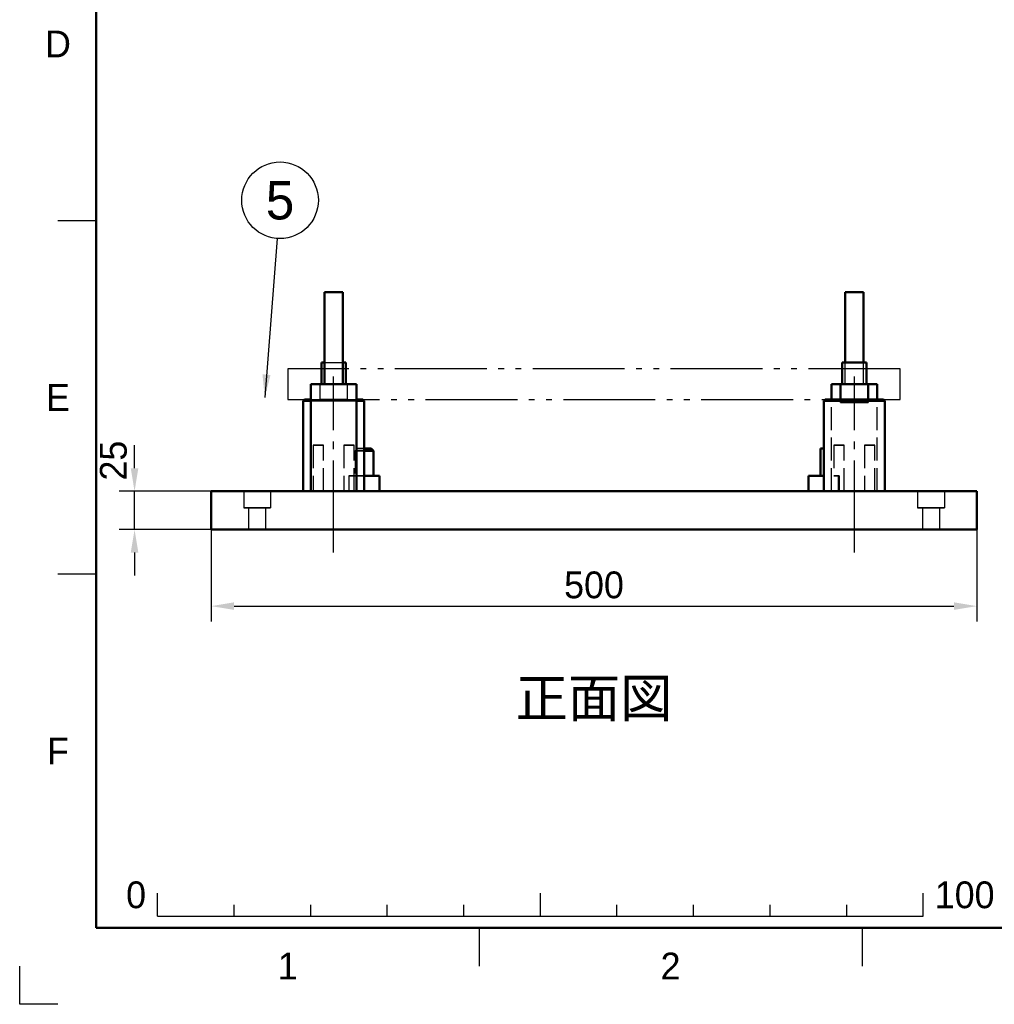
# Model space of a CAD drawing. Header units: millimetres. Extents: x 0 to 2100, y 0 to 1485.
# Tile 1 of 6: x 0 to 636, y 0 to 643. Entities that reach past the tile are written whole.
import ezdxf
from ezdxf.enums import TextEntityAlignment as Align

# ---------------------------------------------------------------- set-up
doc = ezdxf.new("R2010")
doc.units = ezdxf.units.MM
doc.header["$LTSCALE"] = 5
for name, pattern in [('ZCENTER', [16, 12, -1.5, 1, -1.5]), ('ZHIDDEN', [4, 3, -1]), ('ZPHANTOM', [18, 12, -1.5, 0.75, -1.5, 0.75, -1.5])]:
    doc.linetypes.add(name, pattern=pattern)
for name, color, linetype, lineweight in [('かくれ線', 7, 'ZHIDDEN', 25), ('中心線', 7, 'ZCENTER', 25), ('図枠', 7, 'Continuous', 50), ('外形線', 7, 'Continuous', 50), ('寸法線', 7, 'Continuous', 25), ('想像線', 7, 'ZPHANTOM', 25), ('文字', 7, 'Continuous', 25), ('表', 7, 'Continuous', 25)]:
    doc.layers.add(name, color=color, linetype=linetype, lineweight=lineweight)
doc.styles.add('JP', font='ipag.ttf')
doc.dimstyles.get("Standard").update_dxf_attribs({"dimtxt": 2.5, "dimasz": 2.5, "dimexe": 1.25, "dimexo": 0.625, "dimtad": 1, "dimcen": 2.5, "dimazin": 3, "dimtfac": 1, "dimtmove": 0, "dimatfit": 3})

msp = doc.modelspace()

# ---------------------------------------------------------------- hatches: boundary and pattern name
at = {"layer": '寸法線'}
h = msp.add_hatch(color=7, dxfattribs=at)
h.dxf.hatch_style = 1
h.paths.add_polyline_path([(160, 396.2), (158.524, 411.36), (163.798, 410.95)])

# ---------------------------------------------------------------- linework, layer by layer
at = {"layer": 'かくれ線'}
for points in [[(199, 465), (211, 465)], [(199, 405), (199, 465)], [(211, 405), (211, 465)], [(539, 405), (539, 465)], [(551, 465), (539, 465)], [(551, 405), (551, 465)], [(197, 405), (197, 419)], [(197, 419), (213, 419)], [(199, 419), (211, 419)], [(213, 405), (213, 419)], [(537, 405), (537, 419)], [(553, 419), (537, 419)], [(539, 405), (539, 419)], [(551, 405), (551, 419)], [(553, 405), (553, 419)], [(190, 405), (197, 405)], [(190, 335), (190, 405)], [(197, 405), (196.958, 405), (196.917, 405), (196.875, 405), (196.833, 405), (196.792, 405), (196.75, 405), (196.708, 405), (196.667, 405), (196.625, 405), (196.583, 405), (196.542, 405), (196.5, 405), (196.458, 405), (196.417, 405), (196.375, 405), (196.333, 405), (196.292, 405), (196.25, 405), (196.208, 405), (196.167, 405), (196.125, 405), (196.083, 405), (196.042, 405), (196, 405)], [(196, 405), (196.042, 405), (196.083, 405), (196.125, 405), (196.167, 405), (196.208, 405), (196.25, 405), (196.292, 405), (196.333, 405), (196.375, 405), (196.417, 405), (196.458, 405), (196.5, 405), (196.542, 405), (196.583, 405), (196.625, 405), (196.667, 405), (196.708, 405), (196.75, 405), (196.792, 405), (196.833, 405), (196.875, 405), (196.917, 405), (196.958, 405), (197, 405)], [(196, 405), (196, 395)], [(197, 405), (213, 405)], [(197, 405), (213, 405)], [(197, 405), (197.667, 405), (198.333, 405), (199, 405), (199.667, 405), (200.333, 405), (201, 405), (201.667, 405), (202.333, 405), (203, 405), (203.667, 405), (204.333, 405), (205, 405), (205.667, 405), (206.333, 405), (207, 405), (207.667, 405), (208.333, 405), (209, 405), (209.667, 405), (210.333, 405), (211, 405), (211.667, 405), (212.333, 405), (213, 405)], [(213, 405), (212.333, 405), (211.667, 405), (211, 405), (210.333, 405), (209.667, 405), (209, 405), (208.333, 405), (207.667, 405), (207, 405), (206.333, 405), (205.667, 405), (205, 405), (204.333, 405), (203.667, 405), (203, 405), (202.333, 405), (201.667, 405), (201, 405), (200.333, 405), (199.667, 405), (199, 405), (198.333, 405), (197.667, 405), (197, 405)], [(197, 405), (213, 405)], [(199, 405), (211, 405)], [(199, 405), (211, 405)], [(213, 405), (220, 405)], [(213, 405), (213.042, 405), (213.083, 405), (213.125, 405), (213.167, 405), (213.208, 405), (213.25, 405), (213.292, 405), (213.333, 405), (213.375, 405), (213.417, 405), (213.458, 405), (213.5, 405), (213.542, 405), (213.583, 405), (213.625, 405), (213.667, 405), (213.708, 405), (213.75, 405), (213.792, 405), (213.833, 405), (213.875, 405), (213.917, 405), (213.958, 405), (214, 405)], [(214, 405), (213.958, 405), (213.917, 405), (213.875, 405), (213.833, 405), (213.792, 405), (213.75, 405), (213.708, 405), (213.667, 405), (213.625, 405), (213.583, 405), (213.542, 405), (213.5, 405), (213.458, 405), (213.417, 405), (213.375, 405), (213.333, 405), (213.292, 405), (213.25, 405), (213.208, 405), (213.167, 405), (213.125, 405), (213.083, 405), (213.042, 405), (213, 405)], [(214, 395), (214, 405)], [(220, 335), (220, 405)], [(530, 335), (530, 405)], [(539, 405), (530, 405)], [(537, 405), (536, 405)], [(537, 405), (536.958, 405), (536.917, 405), (536.875, 405), (536.833, 405), (536.792, 405), (536.75, 405), (536.708, 405), (536.667, 405), (536.625, 405), (536.583, 405), (536.542, 405), (536.5, 405), (536.458, 405), (536.417, 405), (536.375, 405), (536.333, 405), (536.292, 405), (536.25, 405), (536.208, 405), (536.167, 405), (536.125, 405), (536.083, 405), (536.042, 405), (536, 405)], [(553, 405), (537, 405)], [(553, 405), (537, 405)], [(553, 405), (552.333, 405), (551.667, 405), (551, 405), (550.333, 405), (549.667, 405), (549, 405), (548.333, 405), (547.667, 405), (547, 405), (546.333, 405), (545.667, 405), (545, 405), (544.333, 405), (543.667, 405), (543, 405), (542.333, 405), (541.667, 405), (541, 405), (540.333, 405), (539.667, 405), (539, 405), (538.333, 405), (537.667, 405), (537, 405)], [(537, 405), (537.667, 405), (538.333, 405), (539, 405), (539.667, 405), (540.333, 405), (541, 405), (541.667, 405), (542.333, 405), (543, 405), (543.667, 405), (544.333, 405), (545, 405), (545.667, 405), (546.333, 405), (547, 405), (547.667, 405), (548.333, 405), (549, 405), (549.667, 405), (550.333, 405), (551, 405), (551.667, 405), (552.333, 405), (553, 405)], [(551, 405), (539, 405)], [(551, 405), (539, 405)], [(551, 405), (539, 405)], [(560, 405), (551, 405)], [(554, 405), (553, 405)], [(554, 405), (553.958, 405), (553.917, 405), (553.875, 405), (553.833, 405), (553.792, 405), (553.75, 405), (553.708, 405), (553.667, 405), (553.625, 405), (553.583, 405), (553.542, 405), (553.5, 405), (553.458, 405), (553.417, 405), (553.375, 405), (553.333, 405), (553.292, 405), (553.25, 405), (553.208, 405), (553.167, 405), (553.125, 405), (553.083, 405), (553.042, 405), (553, 405)], [(560, 335), (560, 405)], [(185, 394), (186, 395)], [(185, 394), (186, 395)], [(185, 394), (186, 395)], [(185, 335), (185, 394)], [(185, 394), (225, 394)], [(185, 335), (185, 394)], [(185, 335), (185, 394)], [(185, 394), (225, 394)], [(185, 394), (225, 394)], [(186, 395), (224, 395)], [(186, 395), (224, 395)], [(186, 395), (224, 395)], [(190, 395), (220, 395)], [(190, 394), (220, 394)], [(214, 395), (213.25, 395), (212.5, 395), (211.75, 395), (211, 395), (210.25, 395), (209.5, 395), (208.75, 395), (208, 395), (207.25, 395), (206.5, 395), (205.75, 395), (205, 395), (204.25, 395), (203.5, 395), (202.75, 395), (202, 395), (201.25, 395), (200.5, 395), (199.75, 395), (199, 395), (198.25, 395), (197.5, 395), (196.75, 395), (196, 395)], [(196, 395), (196.75, 395), (197.5, 395), (198.25, 395), (199, 395), (199.75, 395), (200.5, 395), (201.25, 395), (202, 395), (202.75, 395), (203.5, 395), (204.25, 395), (205, 395), (205.75, 395), (206.5, 395), (207.25, 395), (208, 395), (208.75, 395), (209.5, 395), (210.25, 395), (211, 395), (211.75, 395), (212.5, 395), (213.25, 395), (214, 395)], [(225, 394), (224, 395)], [(225, 394), (224, 395)], [(225, 394), (224, 395)], [(225, 335), (225, 394)], [(225, 335), (225, 394)], [(225, 335), (225, 394)], [(525, 394), (526, 395)], [(525, 335), (525, 394)], [(525, 394), (565, 394)], [(526, 395), (564, 395)], [(530, 335), (530, 395)], [(536, 393), (536, 395)], [(536, 393), (536.75, 393), (537.5, 393), (538.25, 393), (539, 393), (539.75, 393), (540.5, 393), (541.25, 393), (542, 393), (542.75, 393), (543.5, 393), (544.25, 393), (545, 393), (545.75, 393), (546.5, 393), (547.25, 393), (548, 393), (548.75, 393), (549.5, 393), (550.25, 393), (551, 393), (551.75, 393), (552.5, 393), (553.25, 393), (554, 393)], [(554, 393), (553.25, 393), (552.5, 393), (551.75, 393), (551, 393), (550.25, 393), (549.5, 393), (548.75, 393), (548, 393), (547.25, 393), (546.5, 393), (545.75, 393), (545, 393), (544.25, 393), (543.5, 393), (542.75, 393), (542, 393), (541.25, 393), (540.5, 393), (539.75, 393), (539, 393), (538.25, 393), (537.5, 393), (536.75, 393), (536, 393)], [(554, 395), (554, 393)], [(560, 335), (560, 395)], [(565, 394), (564, 395)], [(565, 335), (565, 394)], [(198.4, 365), (198.117, 365), (197.833, 365), (197.55, 365), (197.267, 365), (196.983, 365), (196.7, 365), (196.417, 365), (196.133, 365), (195.85, 365), (195.567, 365), (195.283, 365), (195, 365), (194.717, 365), (194.433, 365), (194.15, 365), (193.867, 365), (193.583, 365), (193.3, 365), (193.017, 365), (192.733, 365), (192.45, 365), (192.167, 365), (191.883, 365), (191.6, 365)], [(191.6, 365), (191.883, 365), (192.167, 365), (192.45, 365), (192.733, 365), (193.017, 365), (193.3, 365), (193.583, 365), (193.867, 365), (194.15, 365), (194.433, 365), (194.717, 365), (195, 365), (195.283, 365), (195.567, 365), (195.85, 365), (196.133, 365), (196.417, 365), (196.7, 365), (196.983, 365), (197.267, 365), (197.55, 365), (197.833, 365), (198.117, 365), (198.4, 365)], [(198.4, 365), (198.117, 365), (197.833, 365), (197.55, 365), (197.267, 365), (196.983, 365), (196.7, 365), (196.417, 365), (196.133, 365), (195.85, 365), (195.567, 365), (195.283, 365), (195, 365), (194.717, 365), (194.433, 365), (194.15, 365), (193.867, 365), (193.583, 365), (193.3, 365), (193.017, 365), (192.733, 365), (192.45, 365), (192.167, 365), (191.883, 365), (191.6, 365)], [(191.6, 365), (191.883, 365), (192.167, 365), (192.45, 365), (192.733, 365), (193.017, 365), (193.3, 365), (193.583, 365), (193.867, 365), (194.15, 365), (194.433, 365), (194.717, 365), (195, 365), (195.283, 365), (195.567, 365), (195.85, 365), (196.133, 365), (196.417, 365), (196.7, 365), (196.983, 365), (197.267, 365), (197.55, 365), (197.833, 365), (198.117, 365), (198.4, 365)], [(191.6, 365), (191.6, 335)], [(191.6, 365), (191.6, 335)], [(198.4, 335), (198.4, 365)], [(198.4, 335), (198.4, 365)], [(218.4, 365), (218.117, 365), (217.833, 365), (217.55, 365), (217.267, 365), (216.983, 365), (216.7, 365), (216.417, 365), (216.133, 365), (215.85, 365), (215.567, 365), (215.283, 365), (215, 365), (214.717, 365), (214.433, 365), (214.15, 365), (213.867, 365), (213.583, 365), (213.3, 365), (213.017, 365), (212.733, 365), (212.45, 365), (212.167, 365), (211.883, 365), (211.6, 365)], [(211.6, 365), (211.883, 365), (212.167, 365), (212.45, 365), (212.733, 365), (213.017, 365), (213.3, 365), (213.583, 365), (213.867, 365), (214.15, 365), (214.433, 365), (214.717, 365), (215, 365), (215.283, 365), (215.567, 365), (215.85, 365), (216.133, 365), (216.417, 365), (216.7, 365), (216.983, 365), (217.267, 365), (217.55, 365), (217.833, 365), (218.117, 365), (218.4, 365)], [(218.4, 365), (218.117, 365), (217.833, 365), (217.55, 365), (217.267, 365), (216.983, 365), (216.7, 365), (216.417, 365), (216.133, 365), (215.85, 365), (215.567, 365), (215.283, 365), (215, 365), (214.717, 365), (214.433, 365), (214.15, 365), (213.867, 365), (213.583, 365), (213.3, 365), (213.017, 365), (212.733, 365), (212.45, 365), (212.167, 365), (211.883, 365), (211.6, 365)], [(211.6, 365), (211.883, 365), (212.167, 365), (212.45, 365), (212.733, 365), (213.017, 365), (213.3, 365), (213.583, 365), (213.867, 365), (214.15, 365), (214.433, 365), (214.717, 365), (215, 365), (215.283, 365), (215.567, 365), (215.85, 365), (216.133, 365), (216.417, 365), (216.7, 365), (216.983, 365), (217.267, 365), (217.55, 365), (217.833, 365), (218.117, 365), (218.4, 365)], [(211.6, 365), (211.6, 335)], [(211.6, 365), (211.6, 335)], [(218.4, 335), (218.4, 365)], [(218.4, 335), (218.4, 365)], [(220.52, 363), (219.02, 361.5)], [(230.98, 361.5), (230.482, 361.5), (229.983, 361.5), (229.485, 361.5), (228.987, 361.5), (228.488, 361.5), (227.99, 361.5), (227.492, 361.5), (226.993, 361.5), (226.495, 361.5), (225.997, 361.5), (225.498, 361.5), (225, 361.5), (224.502, 361.5), (224.003, 361.5), (223.505, 361.5), (223.007, 361.5), (222.508, 361.5), (222.01, 361.5), (221.512, 361.5), (221.013, 361.5), (220.515, 361.5), (220.017, 361.5), (219.518, 361.5), (219.02, 361.5)], [(219.02, 361.5), (219.269, 361.5), (219.518, 361.5), (219.768, 361.5), (220.017, 361.5), (220.266, 361.5), (220.515, 361.5), (220.764, 361.5), (221.013, 361.5), (221.263, 361.5), (221.512, 361.5), (221.761, 361.5), (222.01, 361.5), (222.259, 361.5), (222.508, 361.5), (222.757, 361.5), (223.007, 361.5), (223.256, 361.5), (223.505, 361.5), (223.754, 361.5), (224.003, 361.5), (224.252, 361.5), (224.502, 361.5), (224.751, 361.5), (225, 361.5)], [(219.02, 361.5), (219.02, 345)], [(229.48, 363), (229.107, 363), (228.733, 363), (228.36, 363), (227.987, 363), (227.613, 363), (227.24, 363), (226.867, 363), (226.493, 363), (226.12, 363), (225.747, 363), (225.373, 363), (225, 363), (224.627, 363), (224.253, 363), (223.88, 363), (223.507, 363), (223.133, 363), (222.76, 363), (222.387, 363), (222.013, 363), (221.64, 363), (221.267, 363), (220.893, 363), (220.52, 363)], [(220.52, 363), (220.707, 363), (220.893, 363), (221.08, 363), (221.267, 363), (221.453, 363), (221.64, 363), (221.827, 363), (222.013, 363), (222.2, 363), (222.387, 363), (222.573, 363), (222.76, 363), (222.947, 363), (223.133, 363), (223.32, 363), (223.507, 363), (223.693, 363), (223.88, 363), (224.067, 363), (224.253, 363), (224.44, 363), (224.627, 363), (224.813, 363), (225, 363)], [(523, 363), (523, 345)], [(525, 363), (524.917, 363), (524.833, 363), (524.75, 363), (524.667, 363), (524.583, 363), (524.5, 363), (524.417, 363), (524.333, 363), (524.25, 363), (524.167, 363), (524.083, 363), (524, 363), (523.917, 363), (523.833, 363), (523.75, 363), (523.667, 363), (523.583, 363), (523.5, 363), (523.417, 363), (523.333, 363), (523.25, 363), (523.167, 363), (523.083, 363), (523, 363)], [(525, 363), (525, 345)], [(525, 363), (525, 345)], [(538.4, 365), (538.117, 365), (537.833, 365), (537.55, 365), (537.267, 365), (536.983, 365), (536.7, 365), (536.417, 365), (536.133, 365), (535.85, 365), (535.567, 365), (535.283, 365), (535, 365), (534.717, 365), (534.433, 365), (534.15, 365), (533.867, 365), (533.583, 365), (533.3, 365), (533.017, 365), (532.733, 365), (532.45, 365), (532.167, 365), (531.883, 365), (531.6, 365)], [(531.6, 365), (531.883, 365), (532.167, 365), (532.45, 365), (532.733, 365), (533.017, 365), (533.3, 365), (533.583, 365), (533.867, 365), (534.15, 365), (534.433, 365), (534.717, 365), (535, 365), (535.283, 365), (535.567, 365), (535.85, 365), (536.133, 365), (536.417, 365), (536.7, 365), (536.983, 365), (537.267, 365), (537.55, 365), (537.833, 365), (538.117, 365), (538.4, 365)], [(531.6, 365), (531.6, 345)], [(538.4, 335), (538.4, 365)], [(558.4, 365), (558.117, 365), (557.833, 365), (557.55, 365), (557.267, 365), (556.983, 365), (556.7, 365), (556.417, 365), (556.133, 365), (555.85, 365), (555.567, 365), (555.283, 365), (555, 365), (554.717, 365), (554.433, 365), (554.15, 365), (553.867, 365), (553.583, 365), (553.3, 365), (553.017, 365), (552.733, 365), (552.45, 365), (552.167, 365), (551.883, 365), (551.6, 365)], [(551.6, 365), (551.883, 365), (552.167, 365), (552.45, 365), (552.733, 365), (553.017, 365), (553.3, 365), (553.583, 365), (553.867, 365), (554.15, 365), (554.433, 365), (554.717, 365), (555, 365), (555.283, 365), (555.567, 365), (555.85, 365), (556.133, 365), (556.417, 365), (556.7, 365), (556.983, 365), (557.267, 365), (557.55, 365), (557.833, 365), (558.117, 365), (558.4, 365)], [(551.6, 365), (551.6, 335)], [(558.4, 335), (558.4, 365)], [(235, 345), (234.167, 345), (233.333, 345), (232.5, 345), (231.667, 345), (230.833, 345), (230, 345), (229.167, 345), (228.333, 345), (227.5, 345), (226.667, 345), (225.833, 345), (225, 345), (224.167, 345), (223.333, 345), (222.5, 345), (221.667, 345), (220.833, 345), (220, 345), (219.167, 345), (218.333, 345), (217.5, 345), (216.667, 345), (215.833, 345), (215, 345)], [(215, 345), (215.417, 345), (215.833, 345), (216.25, 345), (216.667, 345), (217.083, 345), (217.5, 345), (217.917, 345), (218.333, 345), (218.75, 345), (219.167, 345), (219.583, 345), (220, 345), (220.417, 345), (220.833, 345), (221.25, 345), (221.667, 345), (222.083, 345), (222.5, 345), (222.917, 345), (223.333, 345), (223.75, 345), (224.167, 345), (224.583, 345), (225, 345)], [(215, 345), (215, 335)], [(230.98, 345), (230.482, 345), (229.983, 345), (229.485, 345), (228.987, 345), (228.488, 345), (227.99, 345), (227.492, 345), (226.993, 345), (226.495, 345), (225.997, 345), (225.498, 345), (225, 345), (224.502, 345), (224.003, 345), (223.505, 345), (223.007, 345), (222.508, 345), (222.01, 345), (221.512, 345), (221.013, 345), (220.515, 345), (220.017, 345), (219.518, 345), (219.02, 345)], [(219.02, 345), (219.518, 345), (220.017, 345), (220.515, 345), (221.013, 345), (221.512, 345), (222.01, 345), (222.508, 345), (223.007, 345), (223.505, 345), (224.003, 345), (224.502, 345), (225, 345), (225.498, 345), (225.997, 345), (226.495, 345), (226.993, 345), (227.492, 345), (227.99, 345), (228.488, 345), (228.987, 345), (229.485, 345), (229.983, 345), (230.482, 345), (230.98, 345)], [(525, 345), (524.583, 345), (524.167, 345), (523.75, 345), (523.333, 345), (522.917, 345), (522.5, 345), (522.083, 345), (521.667, 345), (521.25, 345), (520.833, 345), (520.417, 345), (520, 345), (519.583, 345), (519.167, 345), (518.75, 345), (518.333, 345), (517.917, 345), (517.5, 345), (517.083, 345), (516.667, 345), (516.25, 345), (515.833, 345), (515.417, 345), (515, 345)], [(525, 345), (524.917, 345), (524.833, 345), (524.75, 345), (524.667, 345), (524.583, 345), (524.5, 345), (524.417, 345), (524.333, 345), (524.25, 345), (524.167, 345), (524.083, 345), (524, 345), (523.917, 345), (523.833, 345), (523.75, 345), (523.667, 345), (523.583, 345), (523.5, 345), (523.417, 345), (523.333, 345), (523.25, 345), (523.167, 345), (523.083, 345), (523, 345)], [(523, 345), (523.083, 345), (523.167, 345), (523.25, 345), (523.333, 345), (523.417, 345), (523.5, 345), (523.583, 345), (523.667, 345), (523.75, 345), (523.833, 345), (523.917, 345), (524, 345), (524.083, 345), (524.167, 345), (524.25, 345), (524.333, 345), (524.417, 345), (524.5, 345), (524.583, 345), (524.667, 345), (524.75, 345), (524.833, 345), (524.917, 345), (525, 345)], [(525, 345), (525, 335)], [(525, 345), (525, 335)], [(534.422, 345), (534.304, 345), (534.187, 345), (534.069, 345), (533.952, 345), (533.834, 345), (533.716, 345), (533.599, 345), (533.481, 345), (533.364, 345), (533.246, 345), (533.129, 345), (533.011, 345), (532.893, 345), (532.776, 345), (532.658, 345), (532.541, 345), (532.423, 345), (532.305, 345), (532.188, 345), (532.07, 345), (531.953, 345), (531.835, 345), (531.718, 345), (531.6, 345)], [(531.6, 345), (531.718, 345), (531.835, 345), (531.953, 345), (532.07, 345), (532.188, 345), (532.305, 345), (532.423, 345), (532.541, 345), (532.658, 345), (532.776, 345), (532.893, 345), (533.011, 345), (533.129, 345), (533.246, 345), (533.364, 345), (533.481, 345), (533.599, 345), (533.716, 345), (533.834, 345), (533.952, 345), (534.069, 345), (534.187, 345), (534.304, 345), (534.422, 345)], [(534.422, 345), (534.422, 335)], [(534.422, 345), (534.422, 335)], [(534.422, 345), (534.446, 345), (534.47, 345), (534.494, 345), (534.518, 345), (534.542, 345), (534.567, 345), (534.591, 345), (534.615, 345), (534.639, 345), (534.663, 345), (534.687, 345), (534.711, 345), (534.735, 345), (534.759, 345), (534.783, 345), (534.807, 345), (534.831, 345), (534.856, 345), (534.88, 345), (534.904, 345), (534.928, 345), (534.952, 345), (534.976, 345), (535, 345)], [(535, 345), (534.976, 345), (534.952, 345), (534.928, 345), (534.904, 345), (534.88, 345), (534.856, 345), (534.831, 345), (534.807, 345), (534.783, 345), (534.759, 345), (534.735, 345), (534.711, 345), (534.687, 345), (534.663, 345), (534.639, 345), (534.615, 345), (534.591, 345), (534.567, 345), (534.542, 345), (534.518, 345), (534.494, 345), (534.47, 345), (534.446, 345), (534.422, 345)], [(535, 345), (535, 335)], [(125, 310), (125, 335)], [(125, 335), (125.208, 335), (125.417, 335), (125.625, 335), (125.833, 335), (126.042, 335), (126.25, 335), (126.458, 335), (126.667, 335), (126.875, 335), (127.083, 335), (127.292, 335), (127.5, 335), (127.708, 335), (127.917, 335), (128.125, 335), (128.333, 335), (128.542, 335), (128.75, 335), (128.958, 335), (129.167, 335), (129.375, 335), (129.583, 335), (129.792, 335), (130, 335)], [(130, 335), (530, 335)], [(146.25, 335), (146.979, 335), (147.708, 335), (148.438, 335), (149.167, 335), (149.896, 335), (150.625, 335), (151.354, 335), (152.083, 335), (152.812, 335), (153.542, 335), (154.271, 335), (155, 335), (155.729, 335), (156.458, 335), (157.188, 335), (157.917, 335), (158.646, 335), (159.375, 335), (160.104, 335), (160.833, 335), (161.562, 335), (162.292, 335), (163.021, 335), (163.75, 335)], [(163.75, 335), (163.021, 335), (162.292, 335), (161.562, 335), (160.833, 335), (160.104, 335), (159.375, 335), (158.646, 335), (157.917, 335), (157.188, 335), (156.458, 335), (155.729, 335), (155, 335), (154.271, 335), (153.542, 335), (152.812, 335), (152.083, 335), (151.354, 335), (150.625, 335), (149.896, 335), (149.167, 335), (148.438, 335), (147.708, 335), (146.979, 335), (146.25, 335)], [(146.25, 335), (146.979, 335), (147.708, 335), (148.438, 335), (149.167, 335), (149.896, 335), (150.625, 335), (151.354, 335), (152.083, 335), (152.812, 335), (153.542, 335), (154.271, 335), (155, 335), (155.729, 335), (156.458, 335), (157.188, 335), (157.917, 335), (158.646, 335), (159.375, 335), (160.104, 335), (160.833, 335), (161.562, 335), (162.292, 335), (163.021, 335), (163.75, 335)], [(163.75, 335), (163.021, 335), (162.292, 335), (161.562, 335), (160.833, 335), (160.104, 335), (159.375, 335), (158.646, 335), (157.917, 335), (157.188, 335), (156.458, 335), (155.729, 335), (155, 335), (154.271, 335), (153.542, 335), (152.812, 335), (152.083, 335), (151.354, 335), (150.625, 335), (149.896, 335), (149.167, 335), (148.438, 335), (147.708, 335), (146.979, 335), (146.25, 335)], [(146.25, 335), (146.25, 324.2)], [(146.25, 335), (146.25, 324.2)], [(163.75, 335), (163.75, 324.2)], [(163.75, 335), (163.75, 324.2)], [(185, 335), (225, 335)], [(185, 335), (225, 335)], [(185, 335), (225, 335)], [(185, 335), (225, 335)], [(190, 335), (220, 335)], [(190, 335), (220, 335)], [(198.4, 335), (198.117, 335), (197.833, 335), (197.55, 335), (197.267, 335), (196.983, 335), (196.7, 335), (196.417, 335), (196.133, 335), (195.85, 335), (195.567, 335), (195.283, 335), (195, 335), (194.717, 335), (194.433, 335), (194.15, 335), (193.867, 335), (193.583, 335), (193.3, 335), (193.017, 335), (192.733, 335), (192.45, 335), (192.167, 335), (191.883, 335), (191.6, 335)], [(191.6, 335), (191.883, 335), (192.167, 335), (192.45, 335), (192.733, 335), (193.017, 335), (193.3, 335), (193.583, 335), (193.867, 335), (194.15, 335), (194.433, 335), (194.717, 335), (195, 335), (195.283, 335), (195.567, 335), (195.85, 335), (196.133, 335), (196.417, 335), (196.7, 335), (196.983, 335), (197.267, 335), (197.55, 335), (197.833, 335), (198.117, 335), (198.4, 335)], [(198.4, 335), (198.117, 335), (197.833, 335), (197.55, 335), (197.267, 335), (196.983, 335), (196.7, 335), (196.417, 335), (196.133, 335), (195.85, 335), (195.567, 335), (195.283, 335), (195, 335), (194.717, 335), (194.433, 335), (194.15, 335), (193.867, 335), (193.583, 335), (193.3, 335), (193.017, 335), (192.733, 335), (192.45, 335), (192.167, 335), (191.883, 335), (191.6, 335)], [(191.6, 335), (191.883, 335), (192.167, 335), (192.45, 335), (192.733, 335), (193.017, 335), (193.3, 335), (193.583, 335), (193.867, 335), (194.15, 335), (194.433, 335), (194.717, 335), (195, 335), (195.283, 335), (195.567, 335), (195.85, 335), (196.133, 335), (196.417, 335), (196.7, 335), (196.983, 335), (197.267, 335), (197.55, 335), (197.833, 335), (198.117, 335), (198.4, 335)], [(218.4, 335), (218.117, 335), (217.833, 335), (217.55, 335), (217.267, 335), (216.983, 335), (216.7, 335), (216.417, 335), (216.133, 335), (215.85, 335), (215.567, 335), (215.283, 335), (215, 335), (214.717, 335), (214.433, 335), (214.15, 335), (213.867, 335), (213.583, 335), (213.3, 335), (213.017, 335), (212.733, 335), (212.45, 335), (212.167, 335), (211.883, 335), (211.6, 335)], [(211.6, 335), (211.883, 335), (212.167, 335), (212.45, 335), (212.733, 335), (213.017, 335), (213.3, 335), (213.583, 335), (213.867, 335), (214.15, 335), (214.433, 335), (214.717, 335), (215, 335), (215.283, 335), (215.567, 335), (215.85, 335), (216.133, 335), (216.417, 335), (216.7, 335), (216.983, 335), (217.267, 335), (217.55, 335), (217.833, 335), (218.117, 335), (218.4, 335)], [(218.4, 335), (218.117, 335), (217.833, 335), (217.55, 335), (217.267, 335), (216.983, 335), (216.7, 335), (216.417, 335), (216.133, 335), (215.85, 335), (215.567, 335), (215.283, 335), (215, 335), (214.717, 335), (214.433, 335), (214.15, 335), (213.867, 335), (213.583, 335), (213.3, 335), (213.017, 335), (212.733, 335), (212.45, 335), (212.167, 335), (211.883, 335), (211.6, 335)], [(211.6, 335), (211.883, 335), (212.167, 335), (212.45, 335), (212.733, 335), (213.017, 335), (213.3, 335), (213.583, 335), (213.867, 335), (214.15, 335), (214.433, 335), (214.717, 335), (215, 335), (215.283, 335), (215.567, 335), (215.85, 335), (216.133, 335), (216.417, 335), (216.7, 335), (216.983, 335), (217.267, 335), (217.55, 335), (217.833, 335), (218.117, 335), (218.4, 335)], [(235, 335), (234.167, 335), (233.333, 335), (232.5, 335), (231.667, 335), (230.833, 335), (230, 335), (229.167, 335), (228.333, 335), (227.5, 335), (226.667, 335), (225.833, 335), (225, 335), (224.167, 335), (223.333, 335), (222.5, 335), (221.667, 335), (220.833, 335), (220, 335), (219.167, 335), (218.333, 335), (217.5, 335), (216.667, 335), (215.833, 335), (215, 335)], [(215, 335), (215.833, 335), (216.667, 335), (217.5, 335), (218.333, 335), (219.167, 335), (220, 335), (220.833, 335), (221.667, 335), (222.5, 335), (223.333, 335), (224.167, 335), (225, 335), (225.833, 335), (226.667, 335), (227.5, 335), (228.333, 335), (229.167, 335), (230, 335), (230.833, 335), (231.667, 335), (232.5, 335), (233.333, 335), (234.167, 335), (235, 335)], [(525, 335), (524.583, 335), (524.167, 335), (523.75, 335), (523.333, 335), (522.917, 335), (522.5, 335), (522.083, 335), (521.667, 335), (521.25, 335), (520.833, 335), (520.417, 335), (520, 335), (519.583, 335), (519.167, 335), (518.75, 335), (518.333, 335), (517.917, 335), (517.5, 335), (517.083, 335), (516.667, 335), (516.25, 335), (515.833, 335), (515.417, 335), (515, 335)], [(515, 335), (515.417, 335), (515.833, 335), (516.25, 335), (516.667, 335), (517.083, 335), (517.5, 335), (517.917, 335), (518.333, 335), (518.75, 335), (519.167, 335), (519.583, 335), (520, 335), (520.417, 335), (520.833, 335), (521.25, 335), (521.667, 335), (522.083, 335), (522.5, 335), (522.917, 335), (523.333, 335), (523.75, 335), (524.167, 335), (524.583, 335), (525, 335)], [(525, 335), (565, 335)], [(525, 335), (565, 335)], [(560, 335), (530, 335)], [(530, 335), (560, 335)], [(560, 335), (530, 335)], [(538.4, 335), (538.234, 335), (538.068, 335), (537.903, 335), (537.737, 335), (537.571, 335), (537.406, 335), (537.24, 335), (537.074, 335), (536.908, 335), (536.743, 335), (536.577, 335), (536.411, 335), (536.245, 335), (536.08, 335), (535.914, 335), (535.748, 335), (535.582, 335), (535.417, 335), (535.251, 335), (535.085, 335), (534.919, 335), (534.754, 335), (534.588, 335), (534.422, 335)], [(534.422, 335), (534.588, 335), (534.754, 335), (534.919, 335), (535.085, 335), (535.251, 335), (535.417, 335), (535.582, 335), (535.748, 335), (535.914, 335), (536.08, 335), (536.245, 335), (536.411, 335), (536.577, 335), (536.743, 335), (536.908, 335), (537.074, 335), (537.24, 335), (537.406, 335), (537.571, 335), (537.737, 335), (537.903, 335), (538.068, 335), (538.234, 335), (538.4, 335)], [(534.422, 335), (534.446, 335), (534.47, 335), (534.494, 335), (534.518, 335), (534.542, 335), (534.567, 335), (534.591, 335), (534.615, 335), (534.639, 335), (534.663, 335), (534.687, 335), (534.711, 335), (534.735, 335), (534.759, 335), (534.783, 335), (534.807, 335), (534.831, 335), (534.856, 335), (534.88, 335), (534.904, 335), (534.928, 335), (534.952, 335), (534.976, 335), (535, 335)], [(535, 335), (534.976, 335), (534.952, 335), (534.928, 335), (534.904, 335), (534.88, 335), (534.856, 335), (534.831, 335), (534.807, 335), (534.783, 335), (534.759, 335), (534.735, 335), (534.711, 335), (534.687, 335), (534.663, 335), (534.639, 335), (534.615, 335), (534.591, 335), (534.567, 335), (534.542, 335), (534.518, 335), (534.494, 335), (534.47, 335), (534.446, 335), (534.422, 335)], [(558.4, 335), (558.117, 335), (557.833, 335), (557.55, 335), (557.267, 335), (556.983, 335), (556.7, 335), (556.417, 335), (556.133, 335), (555.85, 335), (555.567, 335), (555.283, 335), (555, 335), (554.717, 335), (554.433, 335), (554.15, 335), (553.867, 335), (553.583, 335), (553.3, 335), (553.017, 335), (552.733, 335), (552.45, 335), (552.167, 335), (551.883, 335), (551.6, 335)], [(551.6, 335), (551.883, 335), (552.167, 335), (552.45, 335), (552.733, 335), (553.017, 335), (553.3, 335), (553.583, 335), (553.867, 335), (554.15, 335), (554.433, 335), (554.717, 335), (555, 335), (555.283, 335), (555.567, 335), (555.85, 335), (556.133, 335), (556.417, 335), (556.7, 335), (556.983, 335), (557.267, 335), (557.55, 335), (557.833, 335), (558.117, 335), (558.4, 335)], [(560, 335), (620, 335)], [(586.25, 335), (586.979, 335), (587.708, 335), (588.438, 335), (589.167, 335), (589.896, 335), (590.625, 335), (591.354, 335), (592.083, 335), (592.812, 335), (593.542, 335), (594.271, 335), (595, 335), (595.729, 335), (596.458, 335), (597.188, 335), (597.917, 335), (598.646, 335), (599.375, 335), (600.104, 335), (600.833, 335), (601.562, 335), (602.292, 335), (603.021, 335), (603.75, 335)], [(603.75, 335), (603.021, 335), (602.292, 335), (601.562, 335), (600.833, 335), (600.104, 335), (599.375, 335), (598.646, 335), (597.917, 335), (597.188, 335), (596.458, 335), (595.729, 335), (595, 335), (594.271, 335), (593.542, 335), (592.812, 335), (592.083, 335), (591.354, 335), (590.625, 335), (589.896, 335), (589.167, 335), (588.438, 335), (587.708, 335), (586.979, 335), (586.25, 335)], [(586.25, 335), (586.979, 335), (587.708, 335), (588.438, 335), (589.167, 335), (589.896, 335), (590.625, 335), (591.354, 335), (592.083, 335), (592.812, 335), (593.542, 335), (594.271, 335), (595, 335), (595.729, 335), (596.458, 335), (597.188, 335), (597.917, 335), (598.646, 335), (599.375, 335), (600.104, 335), (600.833, 335), (601.562, 335), (602.292, 335), (603.021, 335), (603.75, 335)], [(603.75, 335), (603.021, 335), (602.292, 335), (601.562, 335), (600.833, 335), (600.104, 335), (599.375, 335), (598.646, 335), (597.917, 335), (597.188, 335), (596.458, 335), (595.729, 335), (595, 335), (594.271, 335), (593.542, 335), (592.812, 335), (592.083, 335), (591.354, 335), (590.625, 335), (589.896, 335), (589.167, 335), (588.438, 335), (587.708, 335), (586.979, 335), (586.25, 335)], [(586.25, 335), (586.25, 324.2)], [(586.25, 335), (586.25, 324.2)], [(603.75, 335), (603.75, 324.2)], [(603.75, 335), (603.75, 324.2)], [(620, 335), (620.208, 335), (620.417, 335), (620.625, 335), (620.833, 335), (621.042, 335), (621.25, 335), (621.458, 335), (621.667, 335), (621.875, 335), (622.083, 335), (622.292, 335), (622.5, 335), (622.708, 335), (622.917, 335), (623.125, 335), (623.333, 335), (623.542, 335), (623.75, 335), (623.958, 335), (624.167, 335), (624.375, 335), (624.583, 335), (624.792, 335), (625, 335)], [(625, 310), (625, 335)], [(146.25, 324.2), (146.979, 324.2), (147.708, 324.2), (148.438, 324.2), (149.167, 324.2), (149.896, 324.2), (150.625, 324.2), (151.354, 324.2), (152.083, 324.2), (152.812, 324.2), (153.542, 324.2), (154.271, 324.2), (155, 324.2), (155.729, 324.2), (156.458, 324.2), (157.188, 324.2), (157.917, 324.2), (158.646, 324.2), (159.375, 324.2), (160.104, 324.2), (160.833, 324.2), (161.562, 324.2), (162.292, 324.2), (163.021, 324.2), (163.75, 324.2)], [(163.75, 324.2), (163.021, 324.2), (162.292, 324.2), (161.562, 324.2), (160.833, 324.2), (160.104, 324.2), (159.375, 324.2), (158.646, 324.2), (157.917, 324.2), (157.188, 324.2), (156.458, 324.2), (155.729, 324.2), (155, 324.2), (154.271, 324.2), (153.542, 324.2), (152.812, 324.2), (152.083, 324.2), (151.354, 324.2), (150.625, 324.2), (149.896, 324.2), (149.167, 324.2), (148.438, 324.2), (147.708, 324.2), (146.979, 324.2), (146.25, 324.2)], [(146.25, 324.2), (146.979, 324.2), (147.708, 324.2), (148.438, 324.2), (149.167, 324.2), (149.896, 324.2), (150.625, 324.2), (151.354, 324.2), (152.083, 324.2), (152.812, 324.2), (153.542, 324.2), (154.271, 324.2), (155, 324.2), (155.729, 324.2), (156.458, 324.2), (157.188, 324.2), (157.917, 324.2), (158.646, 324.2), (159.375, 324.2), (160.104, 324.2), (160.833, 324.2), (161.562, 324.2), (162.292, 324.2), (163.021, 324.2), (163.75, 324.2)], [(163.75, 324.2), (163.021, 324.2), (162.292, 324.2), (161.562, 324.2), (160.833, 324.2), (160.104, 324.2), (159.375, 324.2), (158.646, 324.2), (157.917, 324.2), (157.188, 324.2), (156.458, 324.2), (155.729, 324.2), (155, 324.2), (154.271, 324.2), (153.542, 324.2), (152.812, 324.2), (152.083, 324.2), (151.354, 324.2), (150.625, 324.2), (149.896, 324.2), (149.167, 324.2), (148.438, 324.2), (147.708, 324.2), (146.979, 324.2), (146.25, 324.2)], [(149.5, 324.2), (149.958, 324.2), (150.417, 324.2), (150.875, 324.2), (151.333, 324.2), (151.792, 324.2), (152.25, 324.2), (152.708, 324.2), (153.167, 324.2), (153.625, 324.2), (154.083, 324.2), (154.542, 324.2), (155, 324.2), (155.458, 324.2), (155.917, 324.2), (156.375, 324.2), (156.833, 324.2), (157.292, 324.2), (157.75, 324.2), (158.208, 324.2), (158.667, 324.2), (159.125, 324.2), (159.583, 324.2), (160.042, 324.2), (160.5, 324.2)], [(160.5, 324.2), (160.042, 324.2), (159.583, 324.2), (159.125, 324.2), (158.667, 324.2), (158.208, 324.2), (157.75, 324.2), (157.292, 324.2), (156.833, 324.2), (156.375, 324.2), (155.917, 324.2), (155.458, 324.2), (155, 324.2), (154.542, 324.2), (154.083, 324.2), (153.625, 324.2), (153.167, 324.2), (152.708, 324.2), (152.25, 324.2), (151.792, 324.2), (151.333, 324.2), (150.875, 324.2), (150.417, 324.2), (149.958, 324.2), (149.5, 324.2)], [(149.5, 324.2), (149.5, 310)], [(149.5, 324.2), (149.958, 324.2), (150.417, 324.2), (150.875, 324.2), (151.333, 324.2), (151.792, 324.2), (152.25, 324.2), (152.708, 324.2), (153.167, 324.2), (153.625, 324.2), (154.083, 324.2), (154.542, 324.2), (155, 324.2), (155.458, 324.2), (155.917, 324.2), (156.375, 324.2), (156.833, 324.2), (157.292, 324.2), (157.75, 324.2), (158.208, 324.2), (158.667, 324.2), (159.125, 324.2), (159.583, 324.2), (160.042, 324.2), (160.5, 324.2)], [(160.5, 324.2), (160.042, 324.2), (159.583, 324.2), (159.125, 324.2), (158.667, 324.2), (158.208, 324.2), (157.75, 324.2), (157.292, 324.2), (156.833, 324.2), (156.375, 324.2), (155.917, 324.2), (155.458, 324.2), (155, 324.2), (154.542, 324.2), (154.083, 324.2), (153.625, 324.2), (153.167, 324.2), (152.708, 324.2), (152.25, 324.2), (151.792, 324.2), (151.333, 324.2), (150.875, 324.2), (150.417, 324.2), (149.958, 324.2), (149.5, 324.2)], [(149.5, 324.2), (149.5, 310)], [(160.5, 324.2), (160.5, 310)], [(160.5, 324.2), (160.5, 310)], [(586.25, 324.2), (586.979, 324.2), (587.708, 324.2), (588.438, 324.2), (589.167, 324.2), (589.896, 324.2), (590.625, 324.2), (591.354, 324.2), (592.083, 324.2), (592.812, 324.2), (593.542, 324.2), (594.271, 324.2), (595, 324.2), (595.729, 324.2), (596.458, 324.2), (597.188, 324.2), (597.917, 324.2), (598.646, 324.2), (599.375, 324.2), (600.104, 324.2), (600.833, 324.2), (601.562, 324.2), (602.292, 324.2), (603.021, 324.2), (603.75, 324.2)], [(603.75, 324.2), (603.021, 324.2), (602.292, 324.2), (601.562, 324.2), (600.833, 324.2), (600.104, 324.2), (599.375, 324.2), (598.646, 324.2), (597.917, 324.2), (597.188, 324.2), (596.458, 324.2), (595.729, 324.2), (595, 324.2), (594.271, 324.2), (593.542, 324.2), (592.812, 324.2), (592.083, 324.2), (591.354, 324.2), (590.625, 324.2), (589.896, 324.2), (589.167, 324.2), (588.438, 324.2), (587.708, 324.2), (586.979, 324.2), (586.25, 324.2)], [(586.25, 324.2), (586.979, 324.2), (587.708, 324.2), (588.438, 324.2), (589.167, 324.2), (589.896, 324.2), (590.625, 324.2), (591.354, 324.2), (592.083, 324.2), (592.812, 324.2), (593.542, 324.2), (594.271, 324.2), (595, 324.2), (595.729, 324.2), (596.458, 324.2), (597.188, 324.2), (597.917, 324.2), (598.646, 324.2), (599.375, 324.2), (600.104, 324.2), (600.833, 324.2), (601.562, 324.2), (602.292, 324.2), (603.021, 324.2), (603.75, 324.2)], [(603.75, 324.2), (603.021, 324.2), (602.292, 324.2), (601.562, 324.2), (600.833, 324.2), (600.104, 324.2), (599.375, 324.2), (598.646, 324.2), (597.917, 324.2), (597.188, 324.2), (596.458, 324.2), (595.729, 324.2), (595, 324.2), (594.271, 324.2), (593.542, 324.2), (592.812, 324.2), (592.083, 324.2), (591.354, 324.2), (590.625, 324.2), (589.896, 324.2), (589.167, 324.2), (588.438, 324.2), (587.708, 324.2), (586.979, 324.2), (586.25, 324.2)], [(589.5, 324.2), (589.958, 324.2), (590.417, 324.2), (590.875, 324.2), (591.333, 324.2), (591.792, 324.2), (592.25, 324.2), (592.708, 324.2), (593.167, 324.2), (593.625, 324.2), (594.083, 324.2), (594.542, 324.2), (595, 324.2), (595.458, 324.2), (595.917, 324.2), (596.375, 324.2), (596.833, 324.2), (597.292, 324.2), (597.75, 324.2), (598.208, 324.2), (598.667, 324.2), (599.125, 324.2), (599.583, 324.2), (600.042, 324.2), (600.5, 324.2)], [(600.5, 324.2), (600.042, 324.2), (599.583, 324.2), (599.125, 324.2), (598.667, 324.2), (598.208, 324.2), (597.75, 324.2), (597.292, 324.2), (596.833, 324.2), (596.375, 324.2), (595.917, 324.2), (595.458, 324.2), (595, 324.2), (594.542, 324.2), (594.083, 324.2), (593.625, 324.2), (593.167, 324.2), (592.708, 324.2), (592.25, 324.2), (591.792, 324.2), (591.333, 324.2), (590.875, 324.2), (590.417, 324.2), (589.958, 324.2), (589.5, 324.2)], [(589.5, 324.2), (589.5, 310)], [(589.5, 324.2), (589.958, 324.2), (590.417, 324.2), (590.875, 324.2), (591.333, 324.2), (591.792, 324.2), (592.25, 324.2), (592.708, 324.2), (593.167, 324.2), (593.625, 324.2), (594.083, 324.2), (594.542, 324.2), (595, 324.2), (595.458, 324.2), (595.917, 324.2), (596.375, 324.2), (596.833, 324.2), (597.292, 324.2), (597.75, 324.2), (598.208, 324.2), (598.667, 324.2), (599.125, 324.2), (599.583, 324.2), (600.042, 324.2), (600.5, 324.2)], [(600.5, 324.2), (600.042, 324.2), (599.583, 324.2), (599.125, 324.2), (598.667, 324.2), (598.208, 324.2), (597.75, 324.2), (597.292, 324.2), (596.833, 324.2), (596.375, 324.2), (595.917, 324.2), (595.458, 324.2), (595, 324.2), (594.542, 324.2), (594.083, 324.2), (593.625, 324.2), (593.167, 324.2), (592.708, 324.2), (592.25, 324.2), (591.792, 324.2), (591.333, 324.2), (590.875, 324.2), (590.417, 324.2), (589.958, 324.2), (589.5, 324.2)], [(589.5, 324.2), (589.5, 310)], [(600.5, 324.2), (600.5, 310)], [(600.5, 324.2), (600.5, 310)], [(125, 310), (125.208, 310), (125.417, 310), (125.625, 310), (125.833, 310), (126.042, 310), (126.25, 310), (126.458, 310), (126.667, 310), (126.875, 310), (127.083, 310), (127.292, 310), (127.5, 310), (127.708, 310), (127.917, 310), (128.125, 310), (128.333, 310), (128.542, 310), (128.75, 310), (128.958, 310), (129.167, 310), (129.375, 310), (129.583, 310), (129.792, 310), (130, 310)], [(130, 310), (620, 310)], [(149.5, 310), (149.958, 310), (150.417, 310), (150.875, 310), (151.333, 310), (151.792, 310), (152.25, 310), (152.708, 310), (153.167, 310), (153.625, 310), (154.083, 310), (154.542, 310), (155, 310), (155.458, 310), (155.917, 310), (156.375, 310), (156.833, 310), (157.292, 310), (157.75, 310), (158.208, 310), (158.667, 310), (159.125, 310), (159.583, 310), (160.042, 310), (160.5, 310)], [(160.5, 310), (160.042, 310), (159.583, 310), (159.125, 310), (158.667, 310), (158.208, 310), (157.75, 310), (157.292, 310), (156.833, 310), (156.375, 310), (155.917, 310), (155.458, 310), (155, 310), (154.542, 310), (154.083, 310), (153.625, 310), (153.167, 310), (152.708, 310), (152.25, 310), (151.792, 310), (151.333, 310), (150.875, 310), (150.417, 310), (149.958, 310), (149.5, 310)], [(149.5, 310), (149.958, 310), (150.417, 310), (150.875, 310), (151.333, 310), (151.792, 310), (152.25, 310), (152.708, 310), (153.167, 310), (153.625, 310), (154.083, 310), (154.542, 310), (155, 310), (155.458, 310), (155.917, 310), (156.375, 310), (156.833, 310), (157.292, 310), (157.75, 310), (158.208, 310), (158.667, 310), (159.125, 310), (159.583, 310), (160.042, 310), (160.5, 310)], [(160.5, 310), (160.042, 310), (159.583, 310), (159.125, 310), (158.667, 310), (158.208, 310), (157.75, 310), (157.292, 310), (156.833, 310), (156.375, 310), (155.917, 310), (155.458, 310), (155, 310), (154.542, 310), (154.083, 310), (153.625, 310), (153.167, 310), (152.708, 310), (152.25, 310), (151.792, 310), (151.333, 310), (150.875, 310), (150.417, 310), (149.958, 310), (149.5, 310)], [(589.5, 310), (589.958, 310), (590.417, 310), (590.875, 310), (591.333, 310), (591.792, 310), (592.25, 310), (592.708, 310), (593.167, 310), (593.625, 310), (594.083, 310), (594.542, 310), (595, 310), (595.458, 310), (595.917, 310), (596.375, 310), (596.833, 310), (597.292, 310), (597.75, 310), (598.208, 310), (598.667, 310), (599.125, 310), (599.583, 310), (600.042, 310), (600.5, 310)], [(600.5, 310), (600.042, 310), (599.583, 310), (599.125, 310), (598.667, 310), (598.208, 310), (597.75, 310), (597.292, 310), (596.833, 310), (596.375, 310), (595.917, 310), (595.458, 310), (595, 310), (594.542, 310), (594.083, 310), (593.625, 310), (593.167, 310), (592.708, 310), (592.25, 310), (591.792, 310), (591.333, 310), (590.875, 310), (590.417, 310), (589.958, 310), (589.5, 310)], [(589.5, 310), (589.958, 310), (590.417, 310), (590.875, 310), (591.333, 310), (591.792, 310), (592.25, 310), (592.708, 310), (593.167, 310), (593.625, 310), (594.083, 310), (594.542, 310), (595, 310), (595.458, 310), (595.917, 310), (596.375, 310), (596.833, 310), (597.292, 310), (597.75, 310), (598.208, 310), (598.667, 310), (599.125, 310), (599.583, 310), (600.042, 310), (600.5, 310)], [(600.5, 310), (600.042, 310), (599.583, 310), (599.125, 310), (598.667, 310), (598.208, 310), (597.75, 310), (597.292, 310), (596.833, 310), (596.375, 310), (595.917, 310), (595.458, 310), (595, 310), (594.542, 310), (594.083, 310), (593.625, 310), (593.167, 310), (592.708, 310), (592.25, 310), (591.792, 310), (591.333, 310), (590.875, 310), (590.417, 310), (589.958, 310), (589.5, 310)], [(620, 310), (620.208, 310), (620.417, 310), (620.625, 310), (620.833, 310), (621.042, 310), (621.25, 310), (621.458, 310), (621.667, 310), (621.875, 310), (622.083, 310), (622.292, 310), (622.5, 310), (622.708, 310), (622.917, 310), (623.125, 310), (623.333, 310), (623.542, 310), (623.75, 310), (623.958, 310), (624.167, 310), (624.375, 310), (624.583, 310), (624.792, 310), (625, 310)]]:
    msp.add_lwpolyline(points, dxfattribs=at)
at = {"layer": '中心線'}
for p, q in [((205, 295), (205, 410)), ((545, 295), (545, 410))]:
    msp.add_line(p, q, dxfattribs=at)
at = {"layer": '図枠'}
msp.add_lwpolyline([(50, 50), (2050, 50), (2050, 1435), (50, 1435)], close=True, dxfattribs=at)
at = {"layer": '外形線'}
for points in [[(199, 405), (199, 465)], [(199, 465), (211, 465)], [(211, 405), (211, 465)], [(539, 419), (539, 465)], [(551, 465), (539, 465)], [(551, 419), (551, 465)], [(197, 405), (197, 419)], [(197, 419), (199, 419)], [(211, 419), (213, 419)], [(213, 405), (213, 419)], [(537, 405), (537, 419)], [(553, 419), (537, 419)], [(553, 405), (553, 419)], [(190, 335), (190, 405)], [(190, 405), (199, 405)], [(199, 405), (211, 405)], [(211, 405), (220, 405)], [(220, 335), (220, 405)], [(530, 395), (530, 405)], [(536, 405), (530, 405)], [(536, 395), (536, 405)], [(536, 405), (536.042, 405), (536.083, 405), (536.125, 405), (536.167, 405), (536.208, 405), (536.25, 405), (536.292, 405), (536.333, 405), (536.375, 405), (536.417, 405), (536.458, 405), (536.5, 405), (536.542, 405), (536.583, 405), (536.625, 405), (536.667, 405), (536.708, 405), (536.75, 405), (536.792, 405), (536.833, 405), (536.875, 405), (536.917, 405), (536.958, 405), (537, 405)], [(553, 405), (537, 405)], [(553, 405), (553.042, 405), (553.083, 405), (553.125, 405), (553.167, 405), (553.208, 405), (553.25, 405), (553.292, 405), (553.333, 405), (553.375, 405), (553.417, 405), (553.458, 405), (553.5, 405), (553.542, 405), (553.583, 405), (553.625, 405), (553.667, 405), (553.708, 405), (553.75, 405), (553.792, 405), (553.833, 405), (553.875, 405), (553.917, 405), (553.958, 405), (554, 405)], [(560, 405), (554, 405)], [(554, 405), (554, 395)], [(560, 395), (560, 405)], [(185, 394), (186, 395)], [(185, 335), (185, 394)], [(185, 394), (190, 394)], [(186, 395), (190, 395)], [(220, 395), (224, 395)], [(220, 394), (225, 394)], [(225, 394), (224, 395)], [(225, 335), (225, 394)], [(525, 394), (526, 395)], [(525, 335), (525, 394)], [(525, 394), (565, 394)], [(526, 395), (564, 395)], [(565, 394), (564, 395)], [(565, 335), (565, 394)], [(225, 363), (225.187, 363), (225.373, 363), (225.56, 363), (225.747, 363), (225.933, 363), (226.12, 363), (226.307, 363), (226.493, 363), (226.68, 363), (226.867, 363), (227.053, 363), (227.24, 363), (227.427, 363), (227.613, 363), (227.8, 363), (227.987, 363), (228.173, 363), (228.36, 363), (228.547, 363), (228.733, 363), (228.92, 363), (229.107, 363), (229.293, 363), (229.48, 363)], [(225, 361.5), (225.249, 361.5), (225.498, 361.5), (225.748, 361.5), (225.997, 361.5), (226.246, 361.5), (226.495, 361.5), (226.744, 361.5), (226.993, 361.5), (227.243, 361.5), (227.492, 361.5), (227.741, 361.5), (227.99, 361.5), (228.239, 361.5), (228.488, 361.5), (228.737, 361.5), (228.987, 361.5), (229.236, 361.5), (229.485, 361.5), (229.734, 361.5), (229.983, 361.5), (230.232, 361.5), (230.482, 361.5), (230.731, 361.5), (230.98, 361.5)], [(230.98, 361.5), (229.48, 363)], [(230.98, 345), (230.98, 361.5)], [(523, 363), (523.083, 363), (523.167, 363), (523.25, 363), (523.333, 363), (523.417, 363), (523.5, 363), (523.583, 363), (523.667, 363), (523.75, 363), (523.833, 363), (523.917, 363), (524, 363), (524.083, 363), (524.167, 363), (524.25, 363), (524.333, 363), (524.417, 363), (524.5, 363), (524.583, 363), (524.667, 363), (524.75, 363), (524.833, 363), (524.917, 363), (525, 363)], [(523, 363), (523, 345)], [(225, 345), (225.417, 345), (225.833, 345), (226.25, 345), (226.667, 345), (227.083, 345), (227.5, 345), (227.917, 345), (228.333, 345), (228.75, 345), (229.167, 345), (229.583, 345), (230, 345), (230.417, 345), (230.833, 345), (231.25, 345), (231.667, 345), (232.083, 345), (232.5, 345), (232.917, 345), (233.333, 345), (233.75, 345), (234.167, 345), (234.583, 345), (235, 345)], [(235, 335), (235, 345)], [(515, 345), (515.417, 345), (515.833, 345), (516.25, 345), (516.667, 345), (517.083, 345), (517.5, 345), (517.917, 345), (518.333, 345), (518.75, 345), (519.167, 345), (519.583, 345), (520, 345), (520.417, 345), (520.833, 345), (521.25, 345), (521.667, 345), (522.083, 345), (522.5, 345), (522.917, 345), (523.333, 345), (523.75, 345), (524.167, 345), (524.583, 345), (525, 345)], [(515, 345), (515, 335)], [(125, 310), (125, 335)], [(125, 335), (125.208, 335), (125.417, 335), (125.625, 335), (125.833, 335), (126.042, 335), (126.25, 335), (126.458, 335), (126.667, 335), (126.875, 335), (127.083, 335), (127.292, 335), (127.5, 335), (127.708, 335), (127.917, 335), (128.125, 335), (128.333, 335), (128.542, 335), (128.75, 335), (128.958, 335), (129.167, 335), (129.375, 335), (129.583, 335), (129.792, 335), (130, 335)], [(130, 335), (190, 335)], [(190, 335), (220, 335)], [(220, 335), (620, 335)], [(620, 335), (620.208, 335), (620.417, 335), (620.625, 335), (620.833, 335), (621.042, 335), (621.25, 335), (621.458, 335), (621.667, 335), (621.875, 335), (622.083, 335), (622.292, 335), (622.5, 335), (622.708, 335), (622.917, 335), (623.125, 335), (623.333, 335), (623.542, 335), (623.75, 335), (623.958, 335), (624.167, 335), (624.375, 335), (624.583, 335), (624.792, 335), (625, 335)], [(625, 310), (625, 335)], [(125, 310), (125.208, 310), (125.417, 310), (125.625, 310), (125.833, 310), (126.042, 310), (126.25, 310), (126.458, 310), (126.667, 310), (126.875, 310), (127.083, 310), (127.292, 310), (127.5, 310), (127.708, 310), (127.917, 310), (128.125, 310), (128.333, 310), (128.542, 310), (128.75, 310), (128.958, 310), (129.167, 310), (129.375, 310), (129.583, 310), (129.792, 310), (130, 310)], [(130, 310), (620, 310)], [(620, 310), (620.208, 310), (620.417, 310), (620.625, 310), (620.833, 310), (621.042, 310), (621.25, 310), (621.458, 310), (621.667, 310), (621.875, 310), (622.083, 310), (622.292, 310), (622.5, 310), (622.708, 310), (622.917, 310), (623.125, 310), (623.333, 310), (623.542, 310), (623.75, 310), (623.958, 310), (624.167, 310), (624.375, 310), (624.583, 310), (624.792, 310), (625, 310)]]:
    msp.add_lwpolyline(points, dxfattribs=at)
at = {"layer": '寸法線'}
msp.add_line((168.065, 500.075), (160, 396.2), dxfattribs=at)
msp.add_circle((170, 525), 25, dxfattribs=at)
at = {"layer": '想像線'}
for points in [[(575, 415), (175, 415)], [(175, 415), (175, 395)], [(575, 395), (575, 415)], [(175, 395), (575, 395)]]:
    msp.add_lwpolyline(points, dxfattribs=at)
at = {"layer": '表'}
for p, q in [((50, 511.667), (25, 511.667)), ((50, 280.833), (25, 280.833)), ((90, 57.5), (90, 72.5)), ((340, 57.5), (340, 72.5)), ((590, 57.5), (590, 72.5)), ((140, 57.5), (140, 65)), ((190, 57.5), (190, 65)), ((240, 57.5), (240, 65)), ((290, 57.5), (290, 65)), ((390, 57.5), (390, 65)), ((440, 57.5), (440, 65)), ((490, 57.5), (490, 65)), ((540, 57.5), (540, 65)), ((90, 57.5), (590, 57.5)), ((300, 50), (300, 25)), ((550, 50), (550, 25))]:
    msp.add_line(p, q, dxfattribs=at)
msp.add_lwpolyline([(25, 0), (0, 0), (0, 25)], dxfattribs=at)

# ---------------------------------------------------------------- texts
at = {"layer": '寸法線', "style": 'JP'}
msp.add_text('5', height=25, dxfattribs=at).set_placement((170, 525), align=Align.MIDDLE_CENTER)
at = {"layer": '文字', "style": 'JP'}
for s, height, p in [('D', 17.5, (25, 627.083)), ('E', 17.5, (25, 396.25)), ('正面図', 25, (375, 200)), ('F', 17.5, (25, 165.417)), ('1', 17.5, (175, 25)), ('2', 17.5, (425, 25))]:
    msp.add_text(s, height=height, dxfattribs=at).set_placement(p, align=Align.MIDDLE_CENTER)
msp.add_text('0', height=17.5, dxfattribs=at).set_placement((82.5, 57.5), align=Align.BOTTOM_RIGHT)
msp.add_text('100 mm（比較目盛）', height=17.5, dxfattribs=at).set_placement((597.5, 57.5), align=Align.BOTTOM_LEFT)

# ---------------------------------------------------------------- dimensions: what is measured, and where the dimension line sits
at = {"layer": '寸法線'}
msp.add_linear_dim(base=(75, 310), p1=(125, 310), p2=(125, 335), angle=90, location=(61.25, 354.997), text='25', dimstyle='Standard', override={"dimtxt": 17.5, "dimasz": 15, "dimexe": 10, "dimexo": 0, "dimgap": 5, "dimtad": 1, "dimtih": 0, "dimtoh": 0, "dimdec": 2, "dimzin": 8, "dimtxsty": 'JP', "dimtsz": 0, "dimclrd": 256, "dimclre": 256, "dimclrt": 256, "dimtix": 0, "dimtmove": 2, "dimlwd": -1, "dimlwe": -1}, dxfattribs=at).render()
msp.add_linear_dim(base=(125, 260), p1=(125, 310), p2=(625, 310), text='500', dimstyle='Standard', override={"dimtxt": 17.5, "dimasz": 15, "dimexe": 10, "dimexo": 0, "dimgap": 5, "dimtad": 1, "dimtih": 0, "dimtoh": 0, "dimdec": 2, "dimzin": 8, "dimtxsty": 'JP', "dimtsz": 0, "dimclrd": 256, "dimclre": 256, "dimclrt": 256, "dimtix": 0, "dimtmove": 0, "dimlwd": -1, "dimlwe": -1}, dxfattribs=at).render()

doc.saveas('drawing.dxf')
